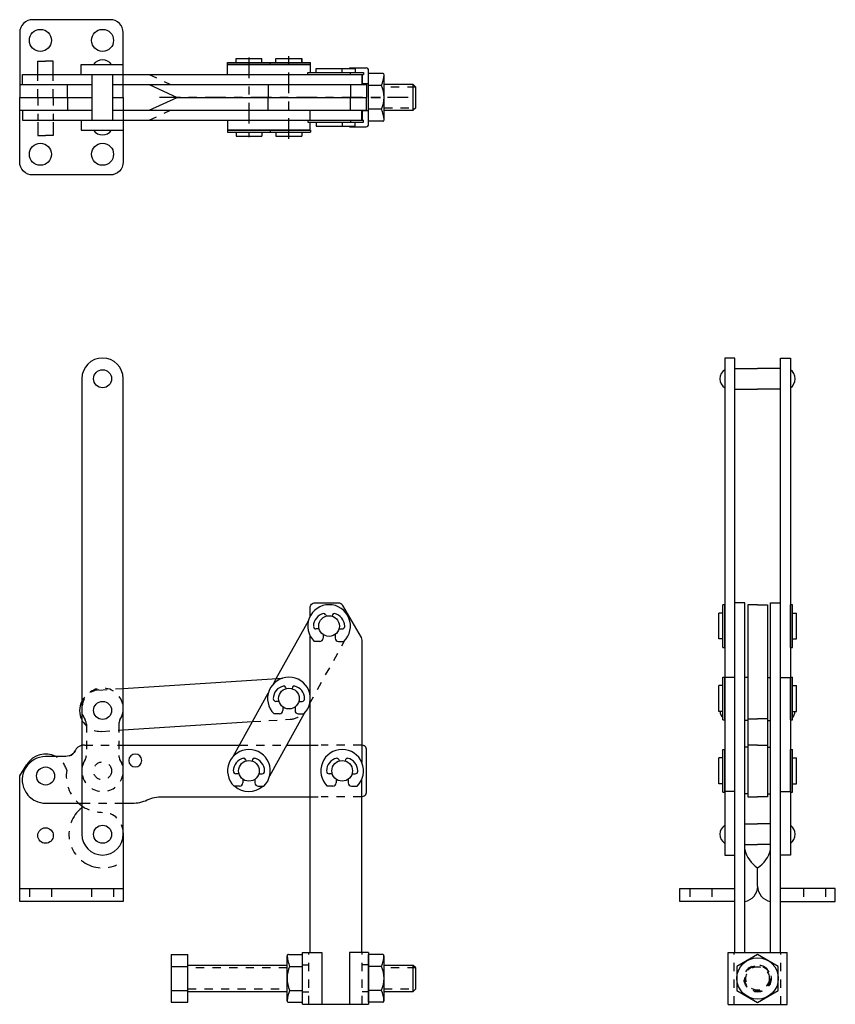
# Model space of a CAD drawing. Extents: x -58 to -48.2, y -24.2 to -12.3.
import ezdxf

# ---------------------------------------------------------------- set-up
doc = ezdxf.new("R2010")
doc.units = 0
doc.header["$LTSCALE"] = 0.2
doc.header["$MEASUREMENT"] = 0
for name, pattern in [('CENTER', [2, 1.25, -0.25, 0.25, -0.25]), ('HIDDEN', [0.375, 0.25, -0.125]), ('PHANTOM', [2.5, 1.25, -0.25, 0.25, -0.25, 0.25, -0.25])]:
    doc.linetypes.add(name, pattern=pattern)
doc.layers.get('0').update_dxf_attribs({"linetype": 'CONTINUOUS'})
for name, color, linetype in [('CENTER', 7, 'CENTER'), ('DIM', 7, 'CONTINUOUS'), ('HIDDEN', 7, 'HIDDEN'), ('OBJ', 7, 'CONTINUOUS')]:
    doc.layers.add(name, color=color, linetype=linetype)

msp = doc.modelspace()

# ---------------------------------------------------------------- linework, layer by layer
for p, q in [((-57.822, -12.991), (-57.822, -12.829)), ((-57.822, -12.829), (-57.729, -12.829)), ((-57.635, -12.829), (-57.729, -12.829)), ((-57.635, -12.991), (-57.635, -12.829)), ((-55.43, -12.798), (-55.117, -12.798)), ((-55.43, -12.846), (-55.43, -12.798)), ((-55.43, -12.798), (-55.117, -12.798)), ((-55.43, -12.846), (-55.43, -12.798)), ((-55.117, -12.846), (-55.117, -12.798)), ((-55.117, -12.846), (-55.117, -12.798)), ((-54.948, -12.846), (-54.948, -12.798)), ((-54.948, -12.798), (-54.635, -12.798)), ((-54.948, -12.846), (-54.948, -12.798)), ((-54.948, -12.798), (-54.635, -12.798)), ((-54.635, -12.846), (-54.635, -12.798)), ((-54.635, -12.798), (-54.635, -12.846)), ((-55.532, -12.846), (-55.016, -12.846)), ((-55.532, -12.871), (-55.532, -12.846)), ((-55.016, -12.871), (-55.532, -12.871)), ((-55.049, -12.846), (-54.533, -12.846)), ((-54.533, -12.871), (-55.049, -12.871)), ((-55.016, -12.871), (-55.016, -12.846)), ((-54.533, -12.871), (-54.533, -12.846)), ((-54.463, -12.966), (-54.463, -12.918)), ((-54.463, -12.918), (-54.307, -12.918)), ((-54.307, -12.918), (-54.15, -12.918)), ((-54.15, -12.918), (-53.994, -12.918)), ((-54.15, -12.966), (-54.15, -12.918)), ((-54.565, -12.991), (-54.565, -12.966)), ((-54.565, -12.966), (-54.049, -12.966)), ((-54.049, -12.991), (-54.049, -12.966)), ((-53.688, -13.267), (-53.797, -13.267)), ((-54.565, -13.543), (-54.565, -13.568)), ((-54.049, -13.543), (-54.049, -13.568)), ((-57.822, -13.567), (-57.822, -13.728)), ((-57.635, -13.567), (-57.635, -13.728)), ((-55.016, -13.662), (-55.532, -13.662)), ((-55.532, -13.662), (-55.532, -13.687)), ((-54.533, -13.662), (-55.049, -13.662)), ((-55.016, -13.662), (-55.016, -13.687)), ((-54.565, -13.568), (-54.049, -13.568)), ((-54.533, -13.662), (-54.533, -13.687)), ((-54.463, -13.568), (-54.463, -13.616)), ((-54.463, -13.616), (-54.307, -13.616)), ((-54.307, -13.616), (-54.15, -13.616)), ((-54.15, -13.568), (-54.15, -13.616)), ((-54.15, -13.616), (-53.994, -13.616)), ((-57.822, -13.728), (-57.729, -13.728)), ((-57.635, -13.728), (-57.729, -13.728)), ((-55.532, -13.687), (-55.016, -13.687)), ((-55.43, -13.687), (-55.43, -13.735)), ((-55.43, -13.735), (-55.117, -13.735)), ((-55.117, -13.687), (-55.117, -13.735)), ((-55.049, -13.687), (-54.533, -13.687)), ((-54.948, -13.687), (-54.948, -13.735)), ((-54.948, -13.735), (-54.635, -13.735)), ((-54.635, -13.687), (-54.635, -13.735)), ((-49.604, -19.806), (-49.604, -19.494)), ((-49.555, -19.494), (-49.604, -19.494)), ((-49.555, -19.908), (-49.555, -19.392)), ((-49.53, -19.392), (-49.555, -19.392)), ((-49.53, -19.908), (-49.53, -19.392)), ((-48.714, -19.392), (-48.739, -19.392)), ((-48.739, -19.908), (-48.739, -19.392)), ((-48.714, -19.908), (-48.714, -19.392)), ((-48.714, -19.494), (-48.666, -19.494)), ((-48.666, -19.806), (-48.666, -19.494)), ((-54.348, -19.514), (-54.344, -19.531)), ((-54.265, -19.514), (-54.269, -19.531)), ((-54.427, -19.685), (-54.465, -19.685)), ((-54.187, -19.685), (-54.148, -19.685)), ((-54.118, -19.655), (-54.118, -19.65)), ((-54.42, -19.835), (-54.486, -19.835)), ((-54.38, -19.752), (-54.38, -19.795)), ((-54.234, -19.752), (-54.234, -19.795)), ((-54.194, -19.835), (-54.127, -19.835)), ((-49.555, -19.806), (-49.604, -19.806)), ((-48.714, -19.806), (-48.666, -19.806)), ((-49.555, -19.908), (-49.53, -19.908)), ((-48.739, -19.908), (-48.714, -19.908)), ((-54.979, -20.348), (-54.944, -20.284)), ((-49.555, -20.783), (-49.555, -20.267)), ((-49.555, -20.267), (-49.53, -20.267)), ((-49.53, -20.783), (-49.53, -20.267)), ((-48.739, -20.783), (-48.739, -20.267)), ((-48.739, -20.267), (-48.714, -20.267)), ((-48.714, -20.783), (-48.714, -20.267)), ((-54.833, -20.388), (-54.829, -20.405)), ((-54.75, -20.388), (-54.754, -20.405)), ((-49.555, -20.368), (-49.604, -20.368)), ((-49.604, -20.681), (-49.604, -20.368)), ((-48.714, -20.368), (-48.666, -20.368)), ((-48.666, -20.681), (-48.666, -20.368)), ((-54.912, -20.559), (-54.95, -20.559)), ((-54.671, -20.559), (-54.633, -20.559)), ((-54.603, -20.529), (-54.603, -20.525)), ((-54.864, -20.626), (-54.864, -20.67)), ((-54.718, -20.626), (-54.718, -20.67)), ((-49.555, -20.681), (-49.604, -20.681)), ((-48.714, -20.681), (-48.666, -20.681)), ((-54.904, -20.71), (-54.971, -20.71)), ((-54.678, -20.71), (-54.612, -20.71)), ((-49.555, -20.783), (-49.53, -20.783)), ((-48.739, -20.783), (-48.714, -20.783)), ((-49.555, -21.14), (-49.53, -21.14)), ((-49.555, -21.656), (-49.555, -21.14)), ((-49.53, -21.656), (-49.53, -21.14)), ((-48.739, -21.14), (-48.714, -21.14)), ((-48.739, -21.656), (-48.739, -21.14)), ((-48.714, -21.656), (-48.714, -21.14)), ((-55.315, -21.262), (-55.311, -21.279)), ((-55.232, -21.262), (-55.236, -21.279)), ((-54.19, -21.262), (-54.186, -21.279)), ((-54.107, -21.262), (-54.111, -21.279)), ((-49.604, -21.554), (-49.604, -21.242)), ((-49.555, -21.242), (-49.604, -21.242)), ((-48.714, -21.242), (-48.666, -21.242)), ((-48.666, -21.554), (-48.666, -21.242)), ((-55.394, -21.433), (-55.432, -21.433)), ((-55.347, -21.5), (-55.347, -21.543)), ((-55.201, -21.5), (-55.201, -21.543)), ((-55.154, -21.433), (-55.115, -21.433)), ((-55.085, -21.403), (-55.085, -21.398)), ((-54.269, -21.433), (-54.307, -21.433)), ((-54.222, -21.5), (-54.222, -21.543)), ((-54.076, -21.5), (-54.076, -21.543)), ((-54.029, -21.433), (-53.99, -21.433)), ((-53.96, -21.403), (-53.96, -21.398)), ((-55.387, -21.583), (-55.453, -21.583)), ((-55.161, -21.583), (-55.094, -21.583)), ((-54.262, -21.583), (-54.328, -21.583)), ((-54.036, -21.583), (-53.969, -21.583)), ((-49.555, -21.554), (-49.604, -21.554)), ((-48.714, -21.554), (-48.666, -21.554)), ((-49.555, -21.656), (-49.53, -21.656)), ((-49.254, -21.685), (-49.254, -21.685)), ((-49.015, -21.685), (-49.015, -21.685)), ((-48.739, -21.656), (-48.714, -21.656)), ((-54.395, -24.216), (-54.062, -24.216))]:
    msp.add_line(p, q)
at = {"linetype": 'CENTER'}
msp.add_line((-54.791, -13.768), (-54.791, -12.766), dxfattribs=at)
at = {"linetype": 'HIDDEN'}
for p, q in [((-57.822, -13.267), (-57.822, -12.991)), ((-57.635, -13.267), (-57.635, -12.991)), ((-56.479, -12.991), (-56.219, -13.11)), ((-57.822, -13.267), (-57.822, -13.543)), ((-57.635, -13.267), (-57.635, -13.543)), ((-56.479, -13.543), (-56.219, -13.423)), ((-54.542, -20.59), (-54.119, -19.827)), ((-57.084, -20.422), (-56.791, -20.403)), ((-55.232, -20.804), (-54.775, -20.774)), ((-57.236, -20.835), (-57.236, -21.212)), ((-57.052, -20.921), (-56.791, -20.904)), ((-56.846, -20.835), (-56.846, -21.212)), ((-53.916, -21.086), (-54.403, -21.086)), ((-53.916, -21.71), (-54.403, -21.71)), ((-57.924, -22.82), (-57.924, -22.976)), ((-57.658, -22.82), (-57.658, -22.976)), ((-57.174, -22.82), (-57.174, -22.976)), ((-56.908, -22.82), (-56.908, -22.976)), ((-49.955, -22.82), (-49.955, -22.976)), ((-49.689, -22.82), (-49.689, -22.976)), ((-48.58, -22.82), (-48.58, -22.976)), ((-48.314, -22.82), (-48.314, -22.976))]:
    msp.add_line(p, q, dxfattribs=at)
for points in [[(-56.791, -13.267), (-56.791, -12.485, 0.414214), (-56.947, -12.329), (-57.884, -12.329, 0.414214), (-58.041, -12.485), (-58.041, -13.267)], [(-56.791, -13.267), (-56.791, -14.048, -0.414214), (-56.947, -14.204), (-57.884, -14.204, -0.414214), (-58.041, -14.048), (-58.041, -13.267)], [(-54.537, -19.533), (-54.537, -19.431, -0.414214), (-54.474, -19.369), (-54.198, -19.369, -0.267949), (-54.144, -19.4), (-53.92, -19.787, -0.131652), (-53.912, -19.819), (-53.912, -21.296)], [(-57.291, -20.558, 0.239397), (-57.291, -20.784, 0.239397)], [(-53.916, -21.71, 0.414214), (-53.854, -21.648), (-53.854, -21.148, 0.414214), (-53.916, -21.086)], [(-57.605, -21.226, 0.393709), (-57.954, -21.32, 0.393709)], [(-55.446, -21.583, 0.390781), (-55.107, -21.583, 0.390781)], [(-56.791, -21.788), (-56.682, -21.788, 0.106763), (-56.501, -21.749, -0.106763), (-56.321, -21.71), (-54.537, -21.71)]]:
    msp.add_lwpolyline(points, format="xyb")
for points in [[(-57.298, -12.991), (-57.298, -12.871), (-56.791, -12.871)], [(-55.532, -12.991), (-55.532, -12.871), (-54.534, -12.871), (-54.534, -12.966)], [(-58.006, -13.11), (-58.006, -12.991), (-53.912, -12.991), (-53.912, -13.11)], [(-57.166, -13.543), (-57.166, -12.991)], [(-56.916, -13.543), (-56.916, -12.991)], [(-58.041, -13.11), (-57.447, -13.11), (-57.166, -13.11)], [(-57.463, -13.267), (-57.463, -13.11)], [(-56.916, -13.11), (-53.854, -13.11), (-53.854, -13.267)], [(-56.479, -13.11), (-56.139, -13.267)], [(-55.041, -13.11), (-55.041, -13.267)], [(-54.049, -13.11), (-54.049, -13.267)], [(-58.041, -13.267), (-57.166, -13.267)], [(-57.463, -13.267), (-57.463, -13.423)], [(-56.916, -13.267), (-56.791, -13.267)], [(-56.916, -13.423), (-53.854, -13.423), (-53.854, -13.267)], [(-56.479, -13.423), (-56.139, -13.267)], [(-56.139, -13.267), (-53.854, -13.267)], [(-55.041, -13.423), (-55.041, -13.267)], [(-54.049, -13.423), (-54.049, -13.267)], [(-58.041, -13.423), (-57.447, -13.423), (-57.166, -13.423)], [(-58.006, -13.423), (-58.006, -13.543), (-53.912, -13.543), (-53.912, -13.423)], [(-54.534, -13.543), (-54.534, -13.423)], [(-57.298, -13.543), (-57.298, -13.662), (-56.791, -13.662)], [(-55.532, -13.543), (-55.532, -13.662), (-54.534, -13.662), (-54.534, -13.568)], [(-49.291, -23.592), (-49.291, -19.369), (-49.411, -19.369), (-49.411, -16.414), (-49.53, -16.414), (-49.53, -22.414), (-49.411, -22.414)], [(-48.979, -23.592), (-48.979, -19.369), (-48.859, -19.369), (-48.859, -16.414), (-48.739, -16.414), (-48.739, -22.414), (-48.859, -22.414)], [(-49.411, -16.539), (-49.135, -16.539)], [(-48.859, -16.539), (-49.135, -16.539)], [(-49.411, -16.789), (-49.135, -16.789)], [(-48.859, -16.789), (-49.135, -16.789)], [(-49.411, -23.592), (-49.411, -19.369)], [(-48.859, -23.592), (-48.859, -19.369)], [(-49.135, -19.392), (-49.254, -19.392), (-49.254, -20.77), (-49.254, -21.71), (-49.135, -21.71)], [(-49.135, -19.392), (-49.015, -19.392), (-49.015, -20.77), (-49.015, -21.71), (-49.135, -21.71)], [(-54.944, -20.284), (-54.556, -19.585)], [(-54.537, -20.484), (-54.537, -19.767)], [(-56.791, -20.403), (-54.871, -20.279)], [(-49.411, -20.269), (-49.53, -20.269)], [(-49.254, -20.27), (-49.291, -20.27)], [(-49.015, -20.27), (-48.979, -20.27)], [(-48.859, -20.269), (-48.739, -20.269)], [(-55.466, -21.226), (-55.041, -20.459)], [(-54.537, -23.591), (-54.537, -20.565)], [(-55.023, -21.457), (-54.604, -20.702)], [(-49.254, -20.792), (-49.291, -20.792)], [(-49.254, -20.77), (-49.135, -20.77)], [(-49.015, -20.77), (-49.135, -20.77)], [(-49.015, -20.792), (-48.979, -20.792)], [(-56.791, -20.904), (-55.232, -20.804)], [(-56.791, -21.086), (-56.729, -21.086), (-55.388, -21.086)], [(-54.817, -21.086), (-54.537, -21.086)], [(-49.254, -21.113), (-49.291, -21.113)], [(-49.135, -21.086), (-49.254, -21.086)], [(-49.135, -21.086), (-49.015, -21.086)], [(-49.015, -21.113), (-48.979, -21.113)], [(-56.791, -22.148), (-56.791, -22.82), (-56.791, -22.976), (-58.041, -22.976), (-58.041, -22.179), (-58.041, -21.46), (-57.954, -21.32)], [(-53.912, -23.591), (-53.912, -21.5)], [(-49.411, -21.649), (-49.53, -21.649)], [(-49.254, -21.674), (-49.291, -21.674)], [(-49.015, -21.674), (-48.979, -21.674)], [(-48.859, -21.649), (-48.739, -21.649)], [(-49.291, -22.039), (-49.135, -22.039)], [(-48.979, -22.039), (-49.135, -22.039)], [(-49.291, -22.289), (-49.135, -22.289)], [(-48.979, -22.289), (-49.135, -22.289)], [(-58.041, -22.82), (-56.791, -22.82)], [(-49.411, -22.976), (-50.072, -22.976), (-50.072, -22.82), (-49.411, -22.82)], [(-48.859, -22.976), (-48.197, -22.976), (-48.197, -22.82), (-48.859, -22.82)]]:
    msp.add_lwpolyline(points)
msp.add_lwpolyline([(-57.291, -16.664), (-57.291, -22.164, 1), (-56.791, -22.164), (-56.791, -16.664, 1)], format="xyb", close=True)
for points in [[(-55.388, -21.086), (-54.817, -21.086)], [(-54.537, -21.086), (-54.403, -21.086)], [(-54.537, -21.71), (-54.403, -21.71)]]:
    msp.add_lwpolyline(points, dxfattribs=at)
for centre, radius in [((-57.791, -12.579), 0.133), ((-57.041, -12.579), 0.133), ((-57.791, -13.954), 0.133), ((-57.041, -13.954), 0.133), ((-54.307, -19.65), 0.125), ((-54.307, -19.65), 0.125), ((-54.791, -20.525), 0.125), ((-54.791, -20.525), 0.125), ((-55.274, -21.398), 0.125), ((-55.274, -21.398), 0.125), ((-54.149, -21.398), 0.125), ((-57.729, -22.179), 0.0938)]:
    msp.add_circle(centre, radius)
for centre, radius, start, end in [((-54.307, -19.65), 0.258, 314.1882, 225.8118), ((-54.338, -19.653), 0.158, 102.5269, 178.9835), ((-54.368, -19.519), 0.02, 14.5829, 102.5269), ((-54.246, -19.519), 0.02, 77.4731, 165.4171), ((-54.276, -19.653), 0.158, 1.0165, 77.4731), ((-54.465, -19.655), 0.03, 180, 270), ((-54.148, -19.655), 0.03, 270, 0), ((-54.42, -19.795), 0.04, 270, 0), ((-54.194, -19.795), 0.04, 180, 270), ((-54.791, -20.525), 0.258, 314.1882, 225.8118), ((-54.823, -20.528), 0.158, 102.5269, 178.9835), ((-54.852, -20.393), 0.02, 14.5829, 102.5269), ((-54.73, -20.393), 0.02, 77.4731, 165.4171), ((-54.76, -20.528), 0.158, 1.0165, 77.4731), ((-54.95, -20.529), 0.03, 180, 270), ((-54.633, -20.529), 0.03, 270, 0), ((-54.904, -20.67), 0.04, 270, 0), ((-54.678, -20.67), 0.04, 180, 270), ((-57.33, -20.835), 0.094, 0, 32.8476), ((-56.752, -20.835), 0.094, 147.1524, 180), ((-55.274, -21.398), 0.258, 314.1882, 225.8118), ((-54.149, -21.398), 0.258, 314.1882, 225.8118), ((-57.33, -21.212), 0.094, 327.1524, 0), ((-56.752, -21.212), 0.094, 180, 212.8476), ((-56.646, -21.273), 0.0783, 0, 180), ((-56.646, -21.273), 0.0783, 180, 0), ((-55.305, -21.401), 0.158, 102.5269, 178.9835), ((-55.335, -21.267), 0.02, 14.5829, 102.5269), ((-55.213, -21.267), 0.02, 77.4731, 165.4171), ((-55.243, -21.401), 0.158, 1.0165, 77.4731), ((-54.18, -21.401), 0.158, 102.5269, 178.9835), ((-54.21, -21.267), 0.02, 14.5829, 102.5269), ((-54.088, -21.267), 0.02, 77.4731, 165.4171), ((-54.118, -21.401), 0.158, 1.0165, 77.4731), ((-55.432, -21.403), 0.03, 180, 270), ((-55.115, -21.403), 0.03, 270, 0), ((-54.307, -21.403), 0.03, 180, 270), ((-53.99, -21.403), 0.03, 270, 0), ((-55.387, -21.543), 0.04, 270, 0), ((-55.161, -21.543), 0.04, 180, 270), ((-54.262, -21.543), 0.04, 270, 0), ((-54.036, -21.543), 0.04, 180, 270), ((-57.041, -21.461), 0.438, 228.4174, 235.1501), ((-57.041, -22.148), 0.25, 359.9999980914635, 0)]:
    msp.add_arc(centre, radius, start, end)
for centre, radius, start, end in [((-57.041, -20.648), 0.25, 327.1524, 212.8476), ((-57.068, -20.671), 0.25, 93.6817, 153.0739), ((-57.068, -20.671), 0.25, 206.9261, 273.6817), ((-54.791, -20.525), 0.25, 273.6817, 312.2686), ((-57.729, -21.46), 0.265, 14.9586, 62.1819), ((-57.041, -21.398), 0.25, 147.1524, 32.8476), ((-57.041, -21.461), 0.438, 170.889, 228.4174), ((-57.041, -21.461), 0.438, 235.1501, 270), ((-57.041, -22.148), 0.25, 0, 90)]:
    msp.add_arc(centre, radius, start, end, dxfattribs=at)
at = {"linetype": 'Continuous'}
msp.add_arc((-57.484, -21.101), 0.125, 290.0175, 333.8961, dxfattribs=at)
at = {"linetype": 'PHANTOM'}
msp.add_arc((-57.041, -22.164), 0.406, 124.9921, 307.9799, dxfattribs=at)
at = {"layer": 'CENTER'}
for p, q in [((-55.274, -12.784), (-55.274, -13.749)), ((-53.352, -13.267), (-56.439, -13.267)), ((-53.797, -13.267), (-53.688, -13.267))]:
    msp.add_line(p, q, dxfattribs=at)
at = {"layer": 'DIM'}
for p, q in [((-53.994, -12.918), (-53.994, -12.915)), ((-53.994, -12.918), (-53.994, -12.966)), ((-54.049, -12.966), (-53.891, -12.966)), ((-53.912, -12.991), (-53.891, -12.991)), ((-53.891, -12.966), (-53.891, -12.991)), ((-53.912, -13.543), (-53.891, -13.543)), ((-53.891, -13.568), (-53.891, -13.543)), ((-54.049, -13.568), (-53.891, -13.568)), ((-53.994, -13.616), (-53.994, -13.568)), ((-53.994, -13.616), (-53.994, -13.616)), ((-49.135, -22.789), (-49.135, -22.57))]:
    msp.add_line(p, q, dxfattribs=at)
for centre in [(-57.041, -16.664), (-57.041, -20.669), (-57.729, -21.46), (-57.041, -22.164)]:
    msp.add_circle(centre, 0.109, dxfattribs=at)
at = {"layer": 'DIM', "linetype": 'HIDDEN'}
msp.add_circle((-57.041, -21.398), 0.109, dxfattribs=at)
at = {"layer": 'DIM'}
for centre, radius, start, end in [((-57.041, -12.944), 0.131, 33.5378, 146.4622), ((-57.041, -13.59), 0.131, 213.5378, 326.4622), ((-49.458, -16.664), 0.131, 123.5378, 236.4622), ((-48.812, -16.664), 0.131, 303.5378, 56.4622), ((-49.458, -20.669), 0.131, 185.0382, 222.0119), ((-48.812, -20.669), 0.131, 317.9881, 354.9618), ((-49.458, -22.164), 0.131, 123.5378, 236.4622), ((-48.812, -22.164), 0.131, 303.5378, 56.4622), ((-48.937, -22.266), 0.363, 192.7922, 236.9774), ((-49.333, -22.266), 0.363, 303.0226, 347.2078), ((-49.322, -22.789), 0.188, 279.5941, 0), ((-48.947, -22.789), 0.188, 180, 260.4059)]:
    msp.add_arc(centre, radius, start, end, dxfattribs=at)
at = {"layer": 'HIDDEN'}
for p, q in [((-53.83, -13.103), (-53.905, -13.103)), ((-53.261, -13.142), (-53.643, -13.142)), ((-53.83, -13.431), (-53.905, -13.431)), ((-53.643, -13.392), (-53.261, -13.392)), ((-54.551, -24.216), (-54.551, -23.591)), ((-53.906, -24.216), (-53.906, -23.591)), ((-49.416, -24.217), (-49.416, -23.592)), ((-48.854, -24.217), (-48.854, -23.592)), ((-54.626, -23.739), (-54.551, -23.739)), ((-53.831, -23.739), (-53.906, -23.739)), ((-54.813, -23.778), (-56.011, -23.778)), ((-53.261, -23.778), (-53.644, -23.778)), ((-56.011, -24.028), (-54.813, -24.028)), ((-54.626, -24.067), (-54.551, -24.067)), ((-53.831, -24.067), (-53.906, -24.067)), ((-53.644, -24.028), (-53.261, -24.028))]:
    msp.add_line(p, q, dxfattribs=at)
at = {"layer": 'HIDDEN', "linetype": 'HIDDEN'}
for p, q in [((-57.26, -21.086), (-56.791, -21.086)), ((-57.291, -21.788), (-56.791, -21.788))]:
    msp.add_line(p, q, dxfattribs=at)
at = {"layer": 'HIDDEN', "linetype": 'Continuous'}
msp.add_lwpolyline([(-57.291, -21.089, 0.224298), (-57.372, -21.156, -0.193831), (-57.442, -21.218), (-57.484, -21.226), (-57.541, -21.226), (-57.729, -21.226, 0.557834), (-57.98, -21.633, 0.16709), (-57.849, -21.761, 0.121005), (-57.729, -21.788), (-57.291, -21.788)], format="xyb", dxfattribs=at)
at = {"layer": 'HIDDEN'}
for radius in [0.164, 0.156, 0.141]:
    msp.add_circle((-49.135, -23.904), radius, dxfattribs=at)
at = {"layer": 'HIDDEN', "linetype": 'HIDDEN'}
msp.add_arc((-57.261, -21.209), 0.123, 89.4382, 103.8895, dxfattribs=at)
at = {"layer": 'OBJ'}
for p, q in [((-54.061, -12.911), (-53.861, -12.911)), ((-54.061, -12.911), (-54.061, -12.918)), ((-53.83, -13.591), (-53.83, -12.942)), ((-53.905, -13.11), (-53.905, -12.991)), ((-53.659, -12.978), (-53.83, -12.978)), ((-53.643, -13.54), (-53.643, -12.994)), ((-53.673, -13.122), (-53.83, -13.122)), ((-53.293, -13.11), (-53.643, -13.11)), ((-53.293, -13.423), (-53.293, -13.11)), ((-53.261, -13.142), (-53.293, -13.11)), ((-53.261, -13.392), (-53.261, -13.142)), ((-53.905, -13.543), (-53.905, -13.423)), ((-53.673, -13.411), (-53.83, -13.411)), ((-53.643, -13.423), (-53.293, -13.423)), ((-53.261, -13.392), (-53.293, -13.423)), ((-54.061, -13.616), (-54.061, -13.623)), ((-54.061, -13.623), (-53.861, -13.623)), ((-53.659, -13.555), (-53.83, -13.555)), ((-56.214, -23.615), (-56.214, -24.192)), ((-56.214, -23.615), (-56.011, -23.615)), ((-56.011, -24.192), (-56.011, -23.615)), ((-54.813, -24.176), (-54.813, -23.63)), ((-54.797, -23.615), (-54.626, -23.615)), ((-54.626, -24.216), (-54.626, -23.591)), ((-54.626, -23.591), (-54.395, -23.591)), ((-54.626, -24.192), (-54.626, -23.615)), ((-54.395, -23.591), (-54.395, -24.216)), ((-53.831, -23.591), (-54.062, -23.591)), ((-54.062, -23.591), (-54.062, -24.216)), ((-53.831, -23.591), (-53.831, -24.216)), ((-53.831, -24.192), (-53.831, -23.615)), ((-53.66, -23.615), (-53.831, -23.615)), ((-53.644, -24.176), (-53.644, -23.63)), ((-49.491, -23.592), (-48.779, -23.592)), ((-49.491, -24.217), (-49.491, -23.592)), ((-48.779, -24.217), (-48.779, -23.592)), ((-56.214, -23.759), (-56.011, -23.759)), ((-54.813, -23.747), (-56.011, -23.747)), ((-56.011, -24.06), (-56.011, -23.747)), ((-54.783, -23.759), (-54.626, -23.759)), ((-53.674, -23.759), (-53.831, -23.759)), ((-53.293, -23.747), (-53.644, -23.747)), ((-53.261, -23.778), (-53.293, -23.747)), ((-53.293, -24.06), (-53.293, -23.747)), ((-53.261, -24.028), (-53.261, -23.778)), ((-56.214, -24.048), (-56.011, -24.048)), ((-56.011, -24.06), (-54.813, -24.06)), ((-54.783, -24.048), (-54.626, -24.048)), ((-53.674, -24.048), (-53.831, -24.048)), ((-53.644, -24.06), (-53.293, -24.06)), ((-53.261, -24.028), (-53.293, -24.06)), ((-56.214, -24.192), (-56.011, -24.192)), ((-54.797, -24.192), (-54.626, -24.192)), ((-54.626, -24.216), (-54.395, -24.216)), ((-54.062, -24.216), (-53.831, -24.216)), ((-53.66, -24.192), (-53.831, -24.192)), ((-49.491, -24.217), (-48.779, -24.217))]:
    msp.add_line(p, q, dxfattribs=at)
msp.add_lwpolyline([(-48.885, -23.76), (-49.135, -23.615), (-49.385, -23.76), (-49.385, -24.048), (-49.135, -24.193), (-48.885, -24.048)], close=True, dxfattribs=at)
msp.add_circle((-49.135, -23.904), 0.25, dxfattribs=at)
for centre, radius, start, end in [((-53.861, -12.942), 0.0312, 0, 90), ((-53.999, -12.978), 0.356, 336.1113, 357.3722), ((-53.659, -12.994), 0.0156, 357.3722, 90), ((-53.999, -13.267), 0.356, 336.1113, 23.8887), ((-53.999, -13.555), 0.356, 2.6278, 23.8887), ((-53.659, -13.54), 0.0156, 270, 2.6278), ((-53.861, -13.591), 0.0312, 270, 0), ((-54.797, -23.63), 0.0156, 90, 182.6278), ((-54.457, -23.615), 0.356, 182.6278, 203.8887), ((-54, -23.615), 0.356, 336.1113, 357.3722), ((-53.66, -23.63), 0.0156, 357.3722, 90), ((-54.457, -23.903), 0.356, 156.1113, 203.8887), ((-54, -23.903), 0.356, 336.1113, 23.8887), ((-54.457, -24.192), 0.356, 156.1113, 177.3722), ((-54, -24.192), 0.356, 2.6278, 23.8887), ((-54.797, -24.176), 0.0156, 177.3722, 270), ((-53.66, -24.176), 0.0156, 270, 2.6278)]:
    msp.add_arc(centre, radius, start, end, dxfattribs=at)

doc.saveas('drawing.dxf')
